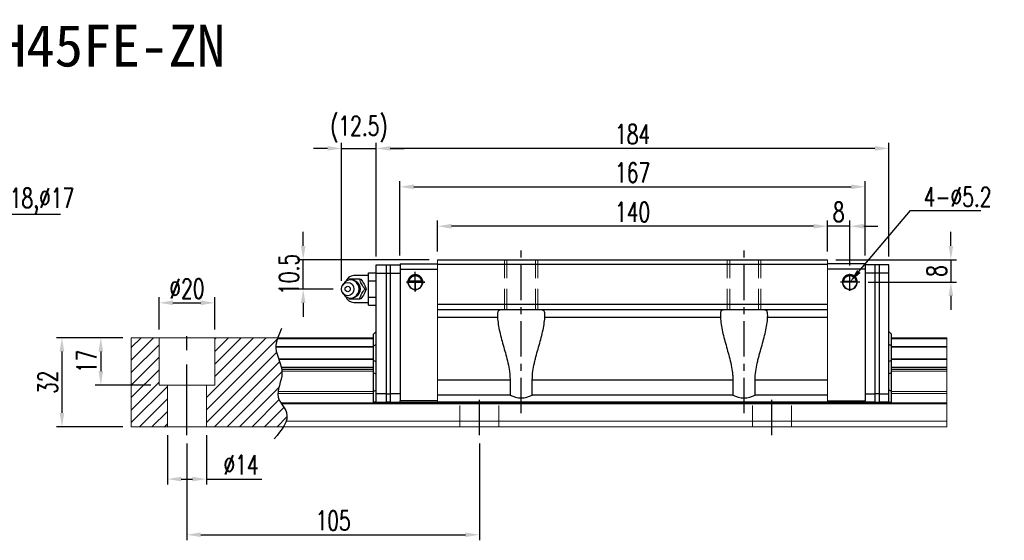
# Model space of a CAD drawing. Header units: millimetres. Extents: x 65 to 613, y 152 to 622.
# Tile 3 of 3: x 259 to 613, y 152 to 339. Entities that reach past the tile are written whole.
import ezdxf
from ezdxf import colors
from ezdxf.entities.mleader import LeaderData, LeaderLine
from ezdxf.enums import TextEntityAlignment as Align
from ezdxf.math import Vec2, Vec3

# ---------------------------------------------------------------- set-up
doc = ezdxf.new("R2010")
doc.units = ezdxf.units.MM
doc.header["$LTSCALE"] = 2
doc.header["$PDSIZE"] = -1
for name, pattern in [('CENTER', [10.16, 6.35, -1.27, 1.27, -1.27]), ('DASHED', [0.75, 0.5, -0.25]), ('HIDDEN', [1.905, 1.27, -0.635])]:
    doc.linetypes.add(name, pattern=pattern)
for name, color, linetype in [('2', 7, 'Continuous'), ('CHA', 2, 'Continuous'), ('CL', 1, 'CENTER'), ('DIM', 4, 'Continuous'), ('HID', 2, 'DASHED'), ('OUT', 3, 'Continuous')]:
    doc.layers.add(name, color=color, linetype=linetype)
doc.styles.add('DIM-7', font='SIMPLEX.shx', dxfattribs={"width": 0.7, "bigfont": 'chineset.shx'})
doc.styles.add('T', font='kaiu.ttf')
doc.dimstyles.new('CNS', dxfattribs={"dimtxt": 3.5, "dimasz": 2.5, "dimexe": 1, "dimexo": 1.5, "dimgap": 0.09, "dimtad": 0, "dimdsep": 46, "dimtxsty": 'DIM-7', "dimcen": 0.09, "dimclrd": 1, "dimclre": 1, "dimclrt": 4, "dimadec": 0, "dimazin": 0, "dimtfac": 1, "dimtix": 1, "dimtmove": 2, "dimatfit": 3, "dimfxl": 1, "dimtvp": 0.971429, "dimtolj": 1, "dimarcsym": 0})

# ---------------------------------------------------------------- blocks, each defined once
blk = doc.blocks.new('*D1')
at = {"color": 7, "lineweight": -2}
for p, q in [((319.17, 186.53), (319.17, 151.76)), ((424.17, 186.53), (424.17, 151.76)), ((324.17, 153.76), (419.17, 153.76))]:
    blk.add_line(p, q, dxfattribs=at)
at = {"color": 7}
for points in [[(324.17, 154.59), (324.17, 152.93), (319.17, 153.76)], [(419.17, 154.59), (419.17, 152.93), (424.17, 153.76)]]:
    blk.add_solid(points, dxfattribs=at)
at = {"layer": 'DEFPOINTS', "color": 0}
for p in [(319.17, 189.53), (424.17, 189.53), (424.17, 153.76)]:
    blk.add_point(p, dxfattribs=at)
at = {"color": 7, "insert": (371.67, 158.86), "char_height": 7, "attachment_point": 5, "style": 'DIM-7'}
blk.add_mtext('\\A1;105', dxfattribs=at)
blk = doc.blocks.new('*D8')
at = {"color": 7, "lineweight": -2}
for p, q in [((309.17, 227.53), (309.17, 239.08)), ((314.17, 237.08), (324.17, 237.08)), ((329.17, 227.53), (329.17, 239.08))]:
    blk.add_line(p, q, dxfattribs=at)
at = {"color": 7}
for points in [[(314.17, 237.92), (314.17, 236.25), (309.17, 237.08)], [(324.17, 237.92), (324.17, 236.25), (329.17, 237.08)]]:
    blk.add_solid(points, dxfattribs=at)
at = {"layer": 'DEFPOINTS', "color": 0}
for p in [(329.17, 237.08), (309.17, 224.53), (329.17, 224.53)]:
    blk.add_point(p, dxfattribs=at)
at = {"color": 7, "insert": (319.17, 242.18), "char_height": 7, "attachment_point": 5, "style": 'DIM-7'}
blk.add_mtext('\\A1;%%C20', dxfattribs=at)
blk = doc.blocks.new('*D9')
at = {"color": 7, "lineweight": -2}
for p, q in [((296.17, 224.53), (286.28, 224.53)), ((288.28, 219.53), (288.28, 212.53)), ((306.17, 207.53), (286.28, 207.53))]:
    blk.add_line(p, q, dxfattribs=at)
at = {"color": 7}
for points in [[(287.44, 219.53), (289.11, 219.53), (288.28, 224.53)], [(287.44, 212.53), (289.11, 212.53), (288.28, 207.53)]]:
    blk.add_solid(points, dxfattribs=at)
at = {"layer": 'DEFPOINTS', "color": 0}
for p in [(299.17, 224.53), (288.28, 207.53), (309.17, 207.53)]:
    blk.add_point(p, dxfattribs=at)
at = {"color": 7, "insert": (283.18, 216.03), "char_height": 7, "attachment_point": 5, "rotation": 90, "style": 'DIM-7'}
blk.add_mtext('\\A1;17', dxfattribs=at)
blk = doc.blocks.new('*D10')
at = {"color": 7, "lineweight": -2}
for p, q in [((296.17, 224.53), (272.32, 224.53)), ((274.32, 219.53), (274.32, 197.53)), ((296.17, 192.53), (272.32, 192.53))]:
    blk.add_line(p, q, dxfattribs=at)
at = {"color": 7}
for points in [[(273.48, 219.53), (275.15, 219.53), (274.32, 224.53)], [(273.48, 197.53), (275.15, 197.53), (274.32, 192.53)]]:
    blk.add_solid(points, dxfattribs=at)
at = {"layer": 'DEFPOINTS', "color": 0}
for p in [(299.17, 224.53), (274.32, 192.53), (299.17, 192.53)]:
    blk.add_point(p, dxfattribs=at)
at = {"color": 7, "insert": (269.22, 208.53), "char_height": 7, "attachment_point": 5, "rotation": 90, "style": 'DIM-7'}
blk.add_mtext('\\A1;32', dxfattribs=at)
blk = doc.blocks.new('*D11')
at = {"color": 7, "lineweight": -2}
for p, q in [((549.17, 255.53), (549.17, 266.59)), ((557.17, 250.5), (557.17, 266.59)), ((544.17, 264.59), (539.17, 264.59)), ((557.17, 264.59), (549.17, 264.59)), ((562.17, 264.59), (567.17, 264.59))]:
    blk.add_line(p, q, dxfattribs=at)
at = {"color": 7}
for points in [[(544.17, 265.42), (544.17, 263.75), (549.17, 264.59)], [(562.17, 265.42), (562.17, 263.75), (557.17, 264.59)]]:
    blk.add_solid(points, dxfattribs=at)
at = {"layer": 'DEFPOINTS', "color": 0}
for p in [(549.17, 264.59), (549.17, 252.53), (557.17, 247.5)]:
    blk.add_point(p, dxfattribs=at)
at = {"color": 7, "insert": (553.17, 269.69), "char_height": 7, "attachment_point": 5, "style": 'DIM-7'}
blk.add_mtext('\\A1;8', dxfattribs=at)
blk = doc.blocks.new('*D13')
at = {"color": 7, "lineweight": -2}
for p, q in [((409.17, 255.53), (409.17, 266.59)), ((549.17, 255.53), (549.17, 266.59)), ((544.17, 264.59), (414.17, 264.59))]:
    blk.add_line(p, q, dxfattribs=at)
at = {"color": 7}
for points in [[(414.17, 265.42), (414.17, 263.75), (409.17, 264.59)], [(544.17, 265.42), (544.17, 263.75), (549.17, 264.59)]]:
    blk.add_solid(points, dxfattribs=at)
at = {"layer": 'DEFPOINTS', "color": 0}
for p in [(409.17, 264.59), (409.17, 252.53), (549.17, 252.53)]:
    blk.add_point(p, dxfattribs=at)
at = {"color": 7, "insert": (479.17, 269.69), "char_height": 7, "attachment_point": 5, "style": 'DIM-7'}
blk.add_mtext('\\A1;140', dxfattribs=at)
blk = doc.blocks.new('*D14')
at = {"color": 7, "lineweight": -2}
for p, q in [((387.17, 253.68), (387.17, 294.55)), ((571.17, 253.68), (571.17, 294.55)), ((566.17, 292.55), (392.17, 292.55))]:
    blk.add_line(p, q, dxfattribs=at)
at = {"color": 7}
for points in [[(392.17, 293.39), (392.17, 291.72), (387.17, 292.55)], [(566.17, 293.39), (566.17, 291.72), (571.17, 292.55)]]:
    blk.add_solid(points, dxfattribs=at)
at = {"layer": 'DEFPOINTS', "color": 0}
for p in [(387.17, 292.55), (387.17, 250.68), (571.17, 250.68)]:
    blk.add_point(p, dxfattribs=at)
at = {"color": 7, "insert": (479.17, 297.65), "char_height": 7, "attachment_point": 5, "style": 'DIM-7'}
blk.add_mtext('\\A1;184', dxfattribs=at)
blk = doc.blocks.new('*D15')
at = {"color": 7, "lineweight": -2}
for p, q in [((593.44, 257.53), (593.44, 262.53)), ((552.17, 252.53), (595.44, 252.53)), ((593.44, 252.53), (593.44, 244.53)), ((563.69, 244.53), (595.44, 244.53)), ((593.44, 239.53), (593.44, 234.53))]:
    blk.add_line(p, q, dxfattribs=at)
at = {"color": 7}
for points in [[(592.61, 257.53), (594.28, 257.53), (593.44, 252.53)], [(592.61, 239.53), (594.28, 239.53), (593.44, 244.53)]]:
    blk.add_solid(points, dxfattribs=at)
at = {"layer": 'DEFPOINTS', "color": 0}
for p in [(549.17, 252.53), (560.69, 244.53), (593.44, 244.53)]:
    blk.add_point(p, dxfattribs=at)
at = {"color": 7, "insert": (588.34, 248.53), "char_height": 7, "attachment_point": 5, "rotation": 90, "style": 'DIM-7'}
blk.add_mtext('\\A1;8', dxfattribs=at)
blk = doc.blocks.new('*D23')
at = {"layer": 'DEFPOINTS', "color": 0}
for p in [(360.92, 252.53), (409.17, 252.53), (374.67, 242.03)]:
    blk.add_point(p, dxfattribs=at)
at = {"layer": 'DIM', "color": 7, "lineweight": -2}
for p, q in [((360.92, 257.53), (360.92, 262.53)), ((406.17, 252.53), (358.92, 252.53)), ((360.92, 242.03), (360.92, 252.53)), ((371.67, 242.03), (358.92, 242.03)), ((360.92, 237.03), (360.92, 232.03))]:
    blk.add_line(p, q, dxfattribs=at)
at = {"layer": 'DIM', "color": 7}
for points in [[(360.09, 257.53), (361.75, 257.53), (360.92, 252.53)], [(360.09, 237.03), (361.75, 237.03), (360.92, 242.03)]]:
    blk.add_solid(points, dxfattribs=at)
at = {"layer": 'DIM', "color": 7, "insert": (355.82, 247.28), "char_height": 7, "attachment_point": 5, "rotation": 90, "style": 'DIM-7'}
blk.add_mtext('\\A1;10.5', dxfattribs=at)
blk = doc.blocks.new('*D24')
at = {"color": 7, "lineweight": -2}
for p, q in [((374.67, 245.03), (374.67, 294.55)), ((387.17, 253.68), (387.17, 294.55)), ((369.67, 292.55), (364.67, 292.55)), ((374.67, 292.55), (387.17, 292.55)), ((392.17, 292.55), (397.17, 292.55))]:
    blk.add_line(p, q, dxfattribs=at)
at = {"color": 7}
for points in [[(369.67, 293.39), (369.67, 291.72), (374.67, 292.55)], [(392.17, 293.39), (392.17, 291.72), (387.17, 292.55)]]:
    blk.add_solid(points, dxfattribs=at)
at = {"layer": 'DEFPOINTS', "color": 0}
for p in [(387.17, 292.55), (387.17, 250.68), (374.67, 242.03)]:
    blk.add_point(p, dxfattribs=at)
at = {"color": 7, "insert": (380.92, 299.49), "char_height": 7, "attachment_point": 5, "style": 'DIM-7'}
blk.add_mtext('\\A1;(12.5)', dxfattribs=at)
blk = doc.blocks.new('*D25')
at = {"layer": 'DEFPOINTS', "color": 0}
for p in [(562.67, 278.75), (395.67, 251.03), (562.67, 251.02)]:
    blk.add_point(p, dxfattribs=at)
at = {"layer": 'DIM', "color": 7, "lineweight": -2}
for p, q in [((395.67, 254.03), (395.67, 280.75)), ((562.67, 254.02), (562.67, 280.75)), ((400.67, 278.75), (557.67, 278.75))]:
    blk.add_line(p, q, dxfattribs=at)
at = {"layer": 'DIM', "color": 7}
for points in [[(400.67, 279.59), (400.67, 277.92), (395.67, 278.75)], [(557.67, 279.59), (557.67, 277.92), (562.67, 278.75)]]:
    blk.add_solid(points, dxfattribs=at)
at = {"layer": 'DIM', "color": 7, "insert": (479.17, 283.85), "char_height": 7, "attachment_point": 5, "style": 'DIM-7'}
blk.add_mtext('\\A1;167', dxfattribs=at)
blk = doc.blocks.new('*D27')
at = {"color": 7, "lineweight": -2}
for p, q in [((312.17, 189.53), (312.17, 171.76)), ((326.17, 189.53), (326.17, 171.76)), ((317.17, 173.76), (321.17, 173.76)), ((326.17, 173.76), (346.04, 173.76))]:
    blk.add_line(p, q, dxfattribs=at)
at = {"color": 7}
for points in [[(317.17, 174.59), (317.17, 172.93), (312.17, 173.76)], [(321.17, 174.59), (321.17, 172.93), (326.17, 173.76)]]:
    blk.add_solid(points, dxfattribs=at)
at = {"layer": 'DEFPOINTS', "color": 0}
for p in [(312.17, 192.53), (326.17, 192.53), (326.17, 173.76)]:
    blk.add_point(p, dxfattribs=at)
at = {"color": 7, "insert": (338.61, 178.86), "char_height": 7, "attachment_point": 5, "style": 'DIM-7'}
blk.add_mtext('\\A1;%%C14', dxfattribs=at)

msp = doc.modelspace()

# ---------------------------------------------------------------- hatches: boundary and pattern name
at = {"layer": 'DIM'}
h = msp.add_hatch(dxfattribs=at)
h.set_pattern_fill('ANSI31', color=0, style=0)
h.set_pattern_definition([(45, (-4.7748, 51.7507), (-2.245064, 2.245064), [])])
edge = h.paths.add_edge_path()
edge.add_spline(control_points=[(352.075, 216.963), (351.611, 218.264), (351.149, 219.64), (351.105, 221.018), (351.104, 221.102)], knot_values=[7.0410379, 7.0410379, 7.0410379, 7.0410379, 11.0834181, 11.3490412, 11.3490412, 11.3490412, 11.3490412], degree=3, periodic=0)
edge.add_spline(control_points=[(351.104, 221.102), (351.103, 221.2), (351.104, 221.298), (351.106, 221.396)], knot_values=[6.7346274, 6.7346274, 6.7346274, 6.7346274, 7.0410379, 7.0410379, 7.0410379, 7.0410379], degree=3, periodic=0)
edge.add_spline(control_points=[(351.106, 221.396), (351.131, 222.3), (351.321, 223.204), (351.607, 224.108)], knot_values=[3.908874, 3.908874, 3.908874, 3.908874, 6.7346274, 6.7346274, 6.7346274, 6.7346274], degree=3, periodic=0)
edge.add_spline(control_points=[(351.607, 224.108), (351.652, 224.249), (351.699, 224.391), (351.748, 224.533)], knot_values=[3.466366, 3.466366, 3.466366, 3.466366, 3.908874, 3.908874, 3.908874, 3.908874], degree=3, periodic=0)
edge.add_line((351.745, 224.533), (329.174, 224.533))
edge.add_line((329.174, 224.533), (329.174, 207.533))
edge.add_line((329.174, 207.533), (326.174, 207.533))
edge.add_line((326.174, 207.533), (326.174, 192.533))
edge.add_line((326.174, 192.533), (353.816, 192.533))
edge.add_spline(control_points=[(353.816, 192.533), (354.22, 193.203), (354.552, 193.87), (354.777, 194.533)], knot_values=[35.0876755, 35.0876755, 35.0876755, 35.0876755, 37.2888756, 37.2888756, 37.2888756, 37.2888756], degree=3, periodic=0)
edge.add_spline(control_points=[(354.777, 194.533), (355.135, 195.586), (355.317, 197.71), (353.817, 199.758), (353.136, 200.826)], knot_values=[27.949439, 27.949439, 27.949439, 27.949439, 31.4503537, 35.0876755, 35.0876755, 35.0876755, 35.0876755], degree=3, periodic=0)
edge.add_spline(control_points=[(353.136, 200.826), (353.061, 200.943), (352.988, 201.061), (352.915, 201.179)], knot_values=[27.5490533, 27.5490533, 27.5490533, 27.5490533, 27.949439, 27.949439, 27.949439, 27.949439], degree=3, periodic=0)
edge.add_spline(control_points=[(352.915, 201.179), (352.514, 201.837), (351.95, 202.917), (351.837, 204.051), (351.842, 204.49)], knot_values=[23.9494384, 23.9494384, 23.9494384, 23.9494384, 26.1777675, 27.5490533, 27.5490533, 27.5490533, 27.5490533], degree=3, periodic=0)
edge.add_spline(control_points=[(351.842, 204.49), (351.844, 204.724), (351.86, 204.96), (351.887, 205.197)], knot_values=[23.2175338, 23.2175338, 23.2175338, 23.2175338, 23.9494384, 23.9494384, 23.9494384, 23.9494384], degree=3, periodic=0)
edge.add_spline(control_points=[(351.887, 205.197), (352.13, 207.338), (353.375, 209.833), (353.3, 212.249), (353.284, 212.471)], knot_values=[15.9420699, 15.9420699, 15.9420699, 15.9420699, 22.5462419, 23.2175338, 23.2175338, 23.2175338, 23.2175338], degree=3, periodic=0)
edge.add_spline(control_points=[(353.284, 212.471), (353.266, 212.708), (353.237, 212.943), (353.199, 213.178)], knot_values=[15.228195, 15.228195, 15.228195, 15.228195, 15.9420699, 15.9420699, 15.9420699, 15.9420699], degree=3, periodic=0)
edge.add_spline(control_points=[(353.199, 213.178), (353.173, 213.346), (353.141, 213.512), (353.106, 213.679)], knot_values=[14.7203513, 14.7203513, 14.7203513, 14.7203513, 15.228195, 15.228195, 15.228195, 15.228195], degree=3, periodic=0)
edge.add_spline(control_points=[(353.106, 213.679), (353.086, 213.772), (353.065, 213.865), (353.043, 213.957)], knot_values=[14.4372251, 14.4372251, 14.4372251, 14.4372251, 14.7203513, 14.7203513, 14.7203513, 14.7203513], degree=3, periodic=0)
edge.add_spline(control_points=[(353.043, 213.957), (352.826, 214.869), (352.502, 215.771), (352.18, 216.669)], knot_values=[11.6531458, 11.6531458, 11.6531458, 11.6531458, 14.4372251, 14.4372251, 14.4372251, 14.4372251], degree=3, periodic=0)
edge.add_spline(control_points=[(352.18, 216.669), (352.145, 216.767), (352.11, 216.865), (352.075, 216.963)], knot_values=[11.3490412, 11.3490412, 11.3490412, 11.3490412, 11.6531458, 11.6531458, 11.6531458, 11.6531458], degree=3, periodic=0)
edge.add_line((352.075, 216.963), (352.075, 216.963))
h.paths.add_polyline_path([(309.174, 224.533), (299.174, 224.533), (299.174, 192.533), (312.174, 192.533), (312.174, 207.533), (309.174, 207.533)])

# ---------------------------------------------------------------- linework, layer by layer
at = {"layer": '2', "color": 0, "linetype": 'Continuous'}
for p, q in [((395.674, 251.033), (395.674, 249.133)), ((395.674, 251.033), (409.173, 251.033)), ((562.674, 251.033), (549.174, 251.033)), ((562.674, 251.033), (562.674, 249.133)), ((384.374, 247.806), (387.173, 247.806)), ((384.374, 244.919), (384.374, 247.806)), ((387.174, 250.683), (390.674, 250.683)), ((387.174, 247.683), (387.174, 250.683)), ((387.174, 204.433), (387.174, 247.683)), ((387.174, 247.683), (390.674, 247.683)), ((390.674, 250.683), (390.674, 247.683)), ((390.674, 250.683), (392.174, 250.683)), ((390.674, 247.683), (390.674, 204.433)), ((390.674, 247.683), (392.174, 247.683)), ((392.174, 250.683), (392.174, 247.683)), ((392.174, 250.683), (395.674, 250.683)), ((392.174, 247.683), (392.174, 204.433)), ((392.174, 247.683), (395.674, 247.683)), ((395.674, 249.133), (409.173, 249.133)), ((395.674, 249.133), (395.674, 201.833)), ((562.674, 249.133), (549.174, 249.133)), ((566.174, 250.683), (562.674, 250.683)), ((562.674, 249.133), (562.674, 201.833)), ((566.174, 247.683), (562.674, 247.683)), ((566.174, 250.683), (566.174, 247.683)), ((567.674, 250.683), (566.174, 250.683)), ((566.174, 247.683), (566.174, 204.433)), ((567.674, 247.683), (566.174, 247.683)), ((567.674, 250.683), (567.674, 247.683)), ((571.174, 250.683), (567.674, 250.683)), ((567.674, 247.683), (567.674, 204.433)), ((571.174, 247.683), (567.674, 247.683)), ((571.174, 247.683), (571.174, 250.683)), ((571.174, 204.433), (571.174, 247.683)), ((375.471, 243.992), (375.107, 243.457)), ((384.374, 246.833), (379.09, 246.833)), ((384.374, 244.919), (387.173, 244.919)), ((384.374, 239.146), (384.374, 244.919)), ((398.574, 244.533), (403.774, 244.533)), ((403.482, 244.807), (398.865, 244.807)), ((403.454, 244.833), (398.893, 244.833)), ((554.865, 244.807), (559.482, 244.807)), ((554.893, 244.833), (559.454, 244.833)), ((375.107, 240.608), (375.471, 240.074)), ((379.09, 237.233), (384.374, 237.233)), ((384.374, 236.259), (384.374, 239.146)), ((384.374, 239.146), (387.173, 239.146)), ((384.374, 236.259), (387.173, 236.259)), ((386.174, 225.833), (387.174, 226.833)), ((572.174, 225.833), (571.174, 226.833)), ((386.174, 221.685), (386.174, 225.833)), ((572.174, 221.685), (572.174, 225.833)), ((386.174, 221.685), (387.174, 222.049)), ((386.174, 216.38), (386.174, 221.685)), ((572.174, 221.685), (571.174, 222.049)), ((572.174, 216.38), (572.174, 221.685)), ((386.174, 216.38), (387.174, 216.016)), ((386.174, 211.911), (386.174, 216.38)), ((572.174, 216.38), (571.174, 216.016)), ((572.174, 211.911), (572.174, 216.38)), ((386.174, 205.321), (386.174, 211.911)), ((386.174, 211.911), (387.174, 211.547)), ((572.174, 211.911), (571.174, 211.547)), ((572.174, 205.321), (572.174, 211.911)), ((386.174, 205.321), (387.174, 205.735)), ((386.174, 201.433), (386.174, 205.321)), ((572.174, 205.321), (571.174, 205.735)), ((572.174, 201.433), (572.174, 205.321)), ((390.674, 204.433), (387.174, 204.433)), ((387.174, 201.433), (387.174, 204.433)), ((390.674, 204.433), (392.174, 204.433)), ((390.674, 204.433), (390.674, 201.433)), ((392.174, 204.433), (392.174, 201.433)), ((395.674, 204.433), (392.174, 204.433)), ((395.674, 204.383), (395.674, 204.433)), ((395.674, 201.433), (395.674, 201.833)), ((409.174, 201.833), (395.674, 201.833)), ((549.174, 201.833), (562.674, 201.833)), ((562.674, 204.433), (566.174, 204.433)), ((562.674, 204.383), (562.674, 204.433)), ((562.674, 201.433), (562.674, 201.833)), ((567.674, 204.433), (566.174, 204.433)), ((566.174, 204.433), (566.174, 201.433)), ((567.674, 204.433), (567.674, 201.433)), ((567.674, 204.433), (571.174, 204.433)), ((571.174, 201.433), (571.174, 204.433)), ((387.174, 201.433), (386.174, 201.433)), ((387.174, 201.433), (390.674, 201.433)), ((392.174, 201.433), (390.674, 201.433)), ((392.174, 201.433), (395.674, 201.433)), ((395.674, 201.433), (409.174, 201.433)), ((562.674, 201.433), (549.174, 201.433)), ((566.174, 201.433), (562.674, 201.433)), ((566.174, 201.433), (567.674, 201.433)), ((571.174, 201.433), (567.674, 201.433)), ((571.174, 201.433), (572.174, 201.433))]:
    msp.add_line(p, q, dxfattribs=at)
for centre, radius, start, end in [((379.09, 243.833), 3, 89.99998, 161.42204), ((401.174, 244.533), 2.7, 90, 270), ((401.174, 244.533), 2.6, 90, 270), ((401.174, 244.533), 2.7, 270, 90), ((401.174, 244.533), 2.6, 270, 90), ((557.174, 244.533), 2.7, 90, 270), ((557.174, 244.533), 2.6, 90, 270), ((557.174, 244.533), 2.7, 270, 90), ((557.174, 244.533), 2.6, 270, 90), ((379.09, 240.233), 3, 198.57796, 270.00002)]:
    msp.add_arc(centre, radius, start, end, dxfattribs=at)
at = {"layer": '2', "color": 0, "linetype": 'Continuous', "extrusion": (0, 0, -1)}
for centre, start, end in [((-401.174, 244.533), 7.49472, 90), ((-401.174, 244.533), 90, 172.50528), ((-557.174, 244.533), 7.49472, 90), ((-557.174, 244.533), 90, 172.50528)]:
    msp.add_arc(centre, 2.3, start, end, dxfattribs=at)
at = {"layer": '2', "color": 0, "linetype": 'Continuous'}
for major_axis in [(0, -2.4), (0, -1)]:
    msp.add_ellipse((376.891, 242.033), major_axis=major_axis, ratio=0.9238797, dxfattribs=at)
for centre, major_axis, start_param, end_param in [((377.924, 242.033), (0, -3.3), 3.1415926, 4.0769035), ((377.924, 242.033), (0, -3.3), 0, 3.1415927), ((378.739, 242.033), (0, -2.962), 0.4233297, 2.6987264), ((377.924, 242.033), (0, -3.3), 5.3479724, 6.2831853)]:
    msp.add_ellipse(centre, major_axis=major_axis, ratio=0.9238797, start_param=start_param, end_param=end_param, dxfattribs=at)
for points, degree in [([(377.481, 245.533), (377.393, 245.418), (377.305, 245.302), (377.217, 245.185)], 3), ([(381.215, 245.533), (381.629, 245.533)], 1), ([(398.893, 244.833), (398.884, 244.824), (398.874, 244.816), (398.865, 244.807)], 3), ([(403.482, 244.807), (403.473, 244.816), (403.463, 244.824), (403.454, 244.833)], 3), ([(554.865, 244.807), (554.874, 244.816), (554.884, 244.824), (554.893, 244.833)], 3), ([(559.454, 244.833), (559.463, 244.824), (559.473, 244.816), (559.482, 244.807)], 3), ([(383.082, 242.033), (383.496, 242.033)], 1), ([(377.237, 238.854), (377.318, 238.746), (377.399, 238.639), (377.481, 238.533)], 3), ([(377.946, 238.754), (378.003, 238.751), (378.06, 238.749), (378.117, 238.75)], 3), ([(381.629, 238.533), (381.215, 238.533)], 1)]:
    msp.add_open_spline(points, degree=degree, dxfattribs=at)
for points, knots in [([(381.215, 245.533), (380.496, 245.533), (379.728, 245.533), (378.42, 245.533), (377.934, 245.533), (377.481, 245.533)], [0, 0, 0, 0, 0.5, 0.5, 1, 1, 1, 1]), ([(381.224, 242.033), (381.223, 242.283), (381.168, 242.78), (380.911, 243.507), (380.483, 244.165), (379.908, 244.709), (379.223, 245.098), (378.543, 245.303), (378.106, 245.323), (377.923, 245.314)], [0, 0, 0, 0, 0.1424122, 0.2912277, 0.4421098, 0.5939693, 0.7455107, 0.8956214, 1, 1, 1, 1]), ([(383.082, 242.033), (382.816, 242.379), (382.549, 242.733), (382.132, 243.362), (381.971, 243.631), (381.702, 244.158), (381.591, 244.42), (381.387, 244.967), (381.299, 245.252), (381.215, 245.533)], [0, 0, 0, 0, 0.316279, 0.316279, 0.5305075, 0.5305075, 0.7443494, 0.7443494, 1, 1, 1, 1]), ([(381.629, 245.532), (382.042, 244.986), (382.44, 244.4), (383.093, 243.178), (383.324, 242.583), (383.496, 242.033)], [0, 0, 0, 0, 0.5, 0.5, 1, 1, 1, 1]), ([(398.865, 244.807), (398.891, 245.04), (398.953, 245.267), (399.125, 245.672), (399.236, 245.857), (399.553, 246.258), (399.78, 246.453), (400.2, 246.697), (400.381, 246.776), (400.695, 246.863), (400.816, 246.887), (401.019, 246.908), (401.096, 246.912), (401.174, 246.912)], [0, 0, 0, 0, 0.187135, 0.187135, 0.3722972, 0.3722972, 0.651232, 0.651232, 0.8354912, 0.8354912, 0.9393137, 0.9393137, 1, 1, 1, 1]), ([(401.174, 246.912), (401.3, 246.912), (401.427, 246.901), (401.722, 246.851), (401.886, 246.801), (402.325, 246.618), (402.581, 246.445), (402.972, 246.052), (403.125, 245.845), (403.336, 245.425), (403.409, 245.218), (403.465, 244.937), (403.475, 244.873), (403.482, 244.807)], [0, 0, 0, 0, 0.0998047, 0.0998047, 0.2515472, 0.2515472, 0.5439534, 0.5439534, 0.769985, 0.769985, 0.9482846, 0.9482846, 1, 1, 1, 1]), ([(557.174, 246.912), (557.048, 246.912), (556.92, 246.901), (556.625, 246.851), (556.461, 246.801), (556.022, 246.618), (555.766, 246.445), (555.375, 246.052), (555.222, 245.845), (555.011, 245.425), (554.938, 245.218), (554.882, 244.937), (554.872, 244.873), (554.865, 244.807)], [0, 0, 0, 0, 0.0998047, 0.0998047, 0.2515472, 0.2515472, 0.5439534, 0.5439534, 0.769985, 0.769985, 0.9482846, 0.9482846, 1, 1, 1, 1]), ([(559.482, 244.807), (559.456, 245.04), (559.394, 245.267), (559.222, 245.672), (559.111, 245.857), (558.795, 246.258), (558.567, 246.453), (558.147, 246.697), (557.966, 246.776), (557.652, 246.863), (557.531, 246.887), (557.329, 246.908), (557.251, 246.912), (557.174, 246.912)], [0, 0, 0, 0, 0.187135, 0.187135, 0.3722972, 0.3722972, 0.651232, 0.651232, 0.8354912, 0.8354912, 0.9393137, 0.9393137, 1, 1, 1, 1]), ([(378.265, 238.755), (378.312, 238.758), (378.608, 238.785), (379.139, 238.937), (379.8, 239.283), (380.361, 239.768), (380.801, 240.361), (381.1, 241.04), (381.211, 241.613), (381.224, 241.946), (381.224, 242.033)], [0, 0, 0, 0, 0.0297339, 0.1848987, 0.3380427, 0.4898314, 0.6411412, 0.7929758, 0.9463445, 1, 1, 1, 1]), ([(381.215, 238.533), (381.318, 238.879), (381.429, 239.233), (381.683, 239.862), (381.809, 240.131), (382.102, 240.658), (382.271, 240.92), (382.651, 241.467), (382.866, 241.752), (383.082, 242.033)], [0, 0, 0, 0, 0.316279, 0.316279, 0.5305075, 0.5305075, 0.7443494, 0.7443494, 1, 1, 1, 1]), ([(383.496, 242.032), (383.325, 241.486), (383.099, 240.9), (382.448, 239.678), (382.044, 239.083), (381.629, 238.533)], [0, 0, 0, 0, 0.5, 0.5, 1, 1, 1, 1]), ([(377.481, 238.533), (377.941, 238.533), (378.434, 238.533), (379.783, 238.533), (380.506, 238.533), (381.215, 238.533)], [0, 0, 0, 0, 0.5, 0.5, 1, 1, 1, 1])]:
    msp.add_open_spline(points, degree=3, knots=knots, dxfattribs=at)
at = {"layer": 'CL', "color": 0}
for p, q in [((439.174, 197.433), (439.174, 256.533)), ((519.174, 197.433), (519.174, 256.533)), ((424.174, 189.533), (424.174, 204.683)), ((529.174, 189.533), (529.174, 204.433))]:
    msp.add_line(p, q, dxfattribs=at)
at = {"layer": 'CL', "color": 0, "ltscale": 2}
msp.add_line((319.174, 189.533), (319.174, 227.533), dxfattribs=at)
at = {"layer": 'DIM', "color": 0}
for p, q in [((401.174, 241.124), (401.174, 248.193)), ((557.174, 241.392), (557.174, 247.495)), ((404.56, 244.533), (397.971, 244.533)), ((397.971, 244.533), (401.174, 244.533)), ((401.174, 244.533), (404.56, 244.533)), ((401.174, 244.533), (401.174, 241.124)), ((560.692, 244.533), (553.762, 244.533))]:
    msp.add_line(p, q, dxfattribs=at)
msp.add_open_spline([(353.163, 227.861), (352.079, 225.522), (349.614, 220.205), (355.328, 212.123), (349.899, 203.721), (357.446, 196.526), (353.189, 191.383), (350.528, 188.168)], degree=3, knots=[0, 0, 0, 0, 7.306661, 16.6133617, 25.3207242, 31.5867608, 42.0326146, 42.0326146, 42.0326146, 42.0326146], dxfattribs=at)
at = {"layer": 'HID', "color": 7, "linetype": 'HIDDEN', "lineweight": 0, "ltscale": 3}
for p, q in [((433.174, 234.533), (433.174, 252.533)), ((434.024, 234.533), (434.024, 252.533)), ((444.324, 234.533), (444.324, 252.533)), ((445.174, 234.533), (445.174, 252.533)), ((513.174, 234.533), (513.174, 252.533)), ((514.024, 234.533), (514.024, 252.533)), ((524.324, 234.533), (524.324, 252.533)), ((525.174, 234.533), (525.174, 252.533))]:
    msp.add_line(p, q, dxfattribs=at)
at = {"layer": 'HID', "color": 0, "linetype": 'HIDDEN', "lineweight": 0, "ltscale": 3}
for p, q in [((417.174, 192.533), (417.174, 201.433)), ((431.174, 192.533), (431.174, 201.433)), ((522.174, 192.533), (522.174, 201.433)), ((536.174, 192.533), (536.174, 201.433))]:
    msp.add_line(p, q, dxfattribs=at)
at = {"layer": 'OUT', "color": 7, "linetype": 'Continuous', "lineweight": 15}
for p, q in [((409.174, 252.533), (409.174, 201.433)), ((549.174, 252.533), (549.174, 201.433))]:
    msp.add_line(p, q, dxfattribs=at)
at = {"layer": 'OUT', "color": 7}
for p, q in [((409.174, 252.533), (549.174, 252.533)), ((549.174, 250.783), (409.174, 250.783)), ((549.174, 236.433), (409.174, 236.433)), ((549.174, 234.533), (409.174, 234.533)), ((409.174, 231.903), (430.694, 231.903)), ((447.653, 231.903), (510.694, 231.903)), ((527.653, 231.903), (549.174, 231.903)), ((409.174, 209.433), (435.174, 209.433)), ((435.174, 209.433), (435.174, 203.933)), ((443.174, 203.933), (443.174, 209.433)), ((443.174, 209.433), (515.174, 209.433)), ((515.174, 209.433), (515.174, 203.933)), ((523.174, 203.933), (523.174, 209.433)), ((523.174, 209.433), (549.174, 209.433)), ((435.174, 203.933), (409.174, 203.933)), ((515.174, 203.933), (443.174, 203.933)), ((549.174, 203.933), (523.174, 203.933)), ((549.174, 201.433), (409.174, 201.433))]:
    msp.add_line(p, q, dxfattribs=at)
at = {"layer": 'OUT', "color": 0, "linetype": 'Continuous', "lineweight": 15}
for p, q in [((299.174, 224.533), (386.174, 224.533)), ((299.174, 192.533), (299.174, 224.533)), ((309.174, 207.533), (309.174, 224.533)), ((329.174, 207.533), (329.174, 224.533)), ((351.607, 224.108), (386.174, 224.108)), ((572.174, 224.533), (592.015, 224.533)), ((572.174, 224.108), (592.015, 224.108)), ((592.015, 224.108), (592.015, 224.533)), ((592.015, 221.396), (592.015, 224.108)), ((351.104, 221.102), (386.174, 221.102)), ((351.106, 221.396), (386.174, 221.396)), ((572.174, 221.396), (592.015, 221.396)), ((572.174, 221.102), (592.015, 221.102)), ((592.015, 221.102), (592.015, 221.396)), ((592.015, 216.963), (592.015, 221.102)), ((352.075, 216.963), (386.174, 216.963)), ((352.18, 216.669), (386.174, 216.669)), ((572.174, 216.963), (592.015, 216.963)), ((572.174, 216.669), (592.015, 216.669)), ((592.015, 216.669), (592.015, 216.963)), ((592.015, 213.957), (592.015, 216.669)), ((353.043, 213.957), (386.174, 213.957)), ((353.106, 213.679), (386.174, 213.679)), ((353.199, 213.178), (386.174, 213.178)), ((353.284, 212.471), (386.174, 212.471)), ((572.174, 213.957), (592.015, 213.957)), ((572.174, 213.679), (592.015, 213.679)), ((572.174, 213.178), (592.015, 213.178)), ((572.174, 212.471), (592.015, 212.471)), ((592.015, 213.679), (592.015, 213.957)), ((592.015, 213.178), (592.015, 213.679)), ((592.015, 212.471), (592.015, 213.178)), ((592.015, 205.197), (592.015, 212.471)), ((309.174, 207.533), (329.174, 207.533)), ((312.174, 192.533), (312.174, 207.533)), ((326.174, 192.533), (326.174, 207.533)), ((351.887, 205.197), (386.174, 205.197)), ((572.174, 205.197), (592.015, 205.197)), ((592.015, 204.49), (592.015, 205.197)), ((351.842, 204.49), (386.174, 204.49)), ((572.174, 204.49), (592.015, 204.49)), ((592.015, 201.179), (592.015, 204.49)), ((352.915, 201.179), (592.015, 201.179)), ((353.136, 200.826), (592.015, 200.826)), ((592.015, 200.826), (592.015, 201.179)), ((592.015, 194.533), (592.015, 200.826)), ((354.777, 194.533), (592.015, 194.533)), ((592.015, 192.533), (592.015, 194.533)), ((299.174, 192.533), (592.015, 192.533))]:
    msp.add_line(p, q, dxfattribs=at)
at = {"layer": 'OUT', "color": 7}
for centre in [(439.174, 211.433), (519.174, 211.433)]:
    msp.add_arc(centre, 8.5, 241.92751, 298.07249, dxfattribs=at)
for points, knots in [([(431.884, 234.533), (431.754, 234.533), (431.633, 234.521), (431.413, 234.47), (431.315, 234.431), (431.142, 234.326), (431.066, 234.259), (430.935, 234.093), (430.88, 233.993), (430.792, 233.768), (430.758, 233.642), (430.709, 233.36), (430.692, 233.204), (430.665, 232.702), (430.674, 232.324), (430.694, 231.903)], [0, 0, 0, 0, 0.125, 0.125, 0.25, 0.25, 0.375, 0.375, 0.5, 0.5, 0.625, 0.625, 0.75, 0.75, 1, 1, 1, 1]), ([(447.653, 231.903), (447.673, 232.32), (447.682, 232.698), (447.646, 233.372), (447.6, 233.651), (447.469, 233.99), (447.414, 234.09), (447.284, 234.257), (447.208, 234.324), (446.946, 234.484), (446.723, 234.533), (446.463, 234.533)], [0, 0, 0, 0, 0.25, 0.25, 0.5, 0.5, 0.625, 0.625, 0.75, 0.75, 1, 1, 1, 1]), ([(511.884, 234.533), (511.754, 234.533), (511.633, 234.521), (511.413, 234.47), (511.315, 234.431), (511.142, 234.326), (511.066, 234.259), (510.935, 234.093), (510.88, 233.993), (510.792, 233.768), (510.758, 233.642), (510.709, 233.36), (510.692, 233.204), (510.665, 232.702), (510.674, 232.324), (510.694, 231.903)], [0, 0, 0, 0, 0.125, 0.125, 0.25, 0.25, 0.375, 0.375, 0.5, 0.5, 0.625, 0.625, 0.75, 0.75, 1, 1, 1, 1]), ([(527.653, 231.903), (527.673, 232.32), (527.682, 232.698), (527.646, 233.372), (527.6, 233.651), (527.469, 233.99), (527.414, 234.09), (527.284, 234.257), (527.208, 234.324), (526.946, 234.484), (526.723, 234.533), (526.463, 234.533)], [0, 0, 0, 0, 0.25, 0.25, 0.5, 0.5, 0.625, 0.625, 0.75, 0.75, 1, 1, 1, 1]), ([(430.694, 231.903), (430.734, 231.057), (430.83, 230.199), (431.097, 228.459), (431.269, 227.577), (431.669, 225.784), (431.896, 224.872), (432.383, 223.03), (432.641, 222.104), (433.165, 220.239), (433.431, 219.299), (433.945, 217.401), (434.193, 216.443), (434.632, 214.498), (434.824, 213.511), (435.028, 212), (435.082, 211.489), (435.155, 210.463), (435.174, 209.948), (435.174, 209.433)], [0, 0, 0, 0, 0.125, 0.125, 0.25, 0.25, 0.375, 0.375, 0.5, 0.5, 0.625, 0.625, 0.75, 0.75, 0.875, 0.875, 0.9375, 0.9375, 1, 1, 1, 1]), ([(443.174, 209.433), (443.174, 210.458), (443.249, 211.47), (443.516, 213.47), (443.706, 214.459), (444.038, 215.931), (444.156, 216.42), (444.402, 217.391), (444.529, 217.872), (444.917, 219.305), (445.184, 220.246), (445.968, 223.037), (446.47, 224.855), (447.07, 227.539), (447.244, 228.427), (447.517, 230.191), (447.613, 231.055), (447.653, 231.903)], [0, 0, 0, 0, 0.125, 0.125, 0.25, 0.25, 0.3125, 0.3125, 0.375, 0.375, 0.5, 0.5, 0.75, 0.75, 0.875, 0.875, 1, 1, 1, 1]), ([(510.694, 231.903), (510.734, 231.057), (510.83, 230.199), (511.097, 228.459), (511.269, 227.577), (511.669, 225.784), (511.896, 224.872), (512.383, 223.03), (512.641, 222.104), (513.165, 220.239), (513.431, 219.299), (513.945, 217.401), (514.193, 216.443), (514.632, 214.498), (514.824, 213.511), (515.028, 212), (515.082, 211.489), (515.155, 210.463), (515.174, 209.948), (515.174, 209.433)], [0, 0, 0, 0, 0.125, 0.125, 0.25, 0.25, 0.375, 0.375, 0.5, 0.5, 0.625, 0.625, 0.75, 0.75, 0.875, 0.875, 0.9375, 0.9375, 1, 1, 1, 1]), ([(523.174, 209.433), (523.174, 210.458), (523.249, 211.47), (523.516, 213.47), (523.706, 214.459), (524.038, 215.931), (524.156, 216.42), (524.402, 217.391), (524.529, 217.872), (524.917, 219.305), (525.184, 220.246), (525.968, 223.037), (526.47, 224.855), (527.07, 227.539), (527.244, 228.427), (527.517, 230.191), (527.613, 231.055), (527.653, 231.903)], [0, 0, 0, 0, 0.125, 0.125, 0.25, 0.25, 0.3125, 0.3125, 0.375, 0.375, 0.5, 0.5, 0.75, 0.75, 0.875, 0.875, 1, 1, 1, 1])]:
    msp.add_open_spline(points, degree=3, knots=knots, dxfattribs=at)

# ---------------------------------------------------------------- texts
at = {"layer": 'CHA', "color": 7, "style": 'T'}
msp.add_text('TRH45FE-ZN', height=15, dxfattribs=at).set_placement((281.894, 329.344), align=Align.MIDDLE)

# ---------------------------------------------------------------- dimensions: what is measured, and where the dimension line sits
at = {"color": 0}
for base, p1, p2, text, picture, middle in [((387.174, 292.554), (374.674, 242.033), (387.174, 250.683), '(<>)', '*D24', (380.924, 299.487)), ((329.174, 237.083), (309.174, 224.533), (329.174, 224.533), '%%C<>', '*D8', (319.174, 242.183))]:
    dim = msp.add_linear_dim(base=base, p1=p1, p2=p2, text=text, dimstyle='CNS', override={"dimscale": 2, "dimgap": 0.8, "dimtad": 1, "dimclrd": 7, "dimclre": 7, "dimclrt": 7, "dimtmove": 1}, dxfattribs=at)
    dim.commit()
    dim.dimension.update_dxf_attribs({"geometry": picture, "text_midpoint": middle})
for base, p1, p2, picture, middle in [((387.174, 292.554), (571.174, 250.683), (387.174, 250.683), '*D14', (479.174, 297.654)), ((409.174, 264.587), (549.174, 252.533), (409.174, 252.533), '*D13', (479.174, 269.687)), ((549.174, 264.587), (557.174, 247.495), (549.174, 252.533), '*D11', (553.174, 269.687)), ((424.174, 153.761), (319.174, 189.533), (424.174, 189.533), '*D1', (371.674, 158.861))]:
    dim = msp.add_linear_dim(base=base, p1=p1, p2=p2, dimstyle='CNS', override={"dimscale": 2, "dimgap": 0.8, "dimtad": 1, "dimclrd": 7, "dimclre": 7, "dimclrt": 7, "dimtmove": 1}, dxfattribs=at)
    dim.commit()
    dim.dimension.update_dxf_attribs({"geometry": picture, "text_midpoint": middle})
for base, p1, p2, picture, middle in [((593.442, 244.533), (549.174, 252.533), (560.692, 244.533), '*D15', (588.342, 248.533)), ((274.316, 192.533), (299.174, 224.533), (299.174, 192.533), '*D10', (269.216, 208.533)), ((288.276, 207.533), (299.174, 224.533), (309.174, 207.533), '*D9', (283.176, 216.033))]:
    dim = msp.add_linear_dim(base=base, p1=p1, p2=p2, angle=90, dimstyle='CNS', override={"dimscale": 2, "dimgap": 0.8, "dimtad": 1, "dimclrd": 7, "dimclre": 7, "dimclrt": 7, "dimtmove": 1}, dxfattribs=at)
    dim.commit()
    dim.dimension.update_dxf_attribs({"geometry": picture, "text_midpoint": middle})
dim = msp.add_linear_dim(base=(326.174, 173.76), p1=(312.174, 192.533), p2=(326.174, 192.533), angle=180, text='%%C<>', dimstyle='CNS', override={"dimscale": 2, "dimgap": 0.8, "dimtad": 1, "dimclrd": 7, "dimclre": 7, "dimclrt": 7, "dimtmove": 0}, dxfattribs=at)
dim.commit()
dim.dimension.update_dxf_attribs({"geometry": '*D27', "text_midpoint": (338.607, 173.76), "dimtype": 160})
at = {"layer": 'DIM', "color": 0}
dim = msp.add_linear_dim(base=(562.674, 278.755), p1=(395.674, 251.033), p2=(562.674, 251.024), dimstyle='CNS', override={"dimscale": 2, "dimgap": 0.8, "dimtad": 1, "dimclrd": 7, "dimclre": 7, "dimclrt": 7, "dimtmove": 1}, dxfattribs=at)
dim.commit()
dim.dimension.update_dxf_attribs({"geometry": '*D25', "text_midpoint": (479.174, 283.855)})
dim = msp.add_linear_dim(base=(360.919, 252.533), p1=(374.674, 242.033), p2=(409.174, 252.533), angle=90, dimstyle='CNS', override={"dimscale": 2, "dimgap": 0.8, "dimtad": 1, "dimclrd": 7, "dimclre": 7, "dimclrt": 7, "dimtmove": 1}, dxfattribs=at)
dim.commit()
dim.dimension.update_dxf_attribs({"geometry": '*D23', "text_midpoint": (355.819, 247.283)})

# ---------------------------------------------------------------- leaders
at = {"color": 7}
ml = msp.add_multileader_mtext('Standard', dxfattribs=at)
ml.set_content('{\\C7;4-M12dp18,%%C17}', color=4, style='DIM-7')
ml.set_leader_properties(color=7)
ml.build(insert=Vec2(0, 0))
ml.multileader.update_dxf_attribs({"text_left_attachment_type": 6, "text_right_attachment_type": 6, "dogleg_length": 0.36, "arrow_head_size": 5, "scale": 2})
ctx = ml.context
ctx.base_point, ctx.scale, ctx.char_height, ctx.arrow_head_size, ctx.landing_gap_size, ctx.plane_origin = Vec3(220.514, 268.899), 2, 7, 5, 4, Vec3(206.693, 252.533)
ctx.left_attachment, ctx.right_attachment = 6, 6
notes = []
notes.append((ctx, [(0, (1, 1, 0), (219.794, 268.899), (1, 0), 0.72, [(0, [(206.693, 252.533)], 0, [])])]))
ctx.mtext.insert, ctx.mtext.flow_direction = Vec3(224.514, 278.232), 5
at = {"color": 0}
ml = msp.add_multileader_mtext('Standard', dxfattribs=at)
ml.set_content('{\\C7;4-%%C5.2}', color=4, style='DIM-7')
ml.set_leader_properties(color=7)
ml.build(insert=Vec2(0, 0))
ml.multileader.update_dxf_attribs({"text_left_attachment_type": 6, "text_right_attachment_type": 6, "dogleg_length": 0.36, "arrow_head_size": 5, "scale": 2})
ctx = ml.context
ctx.base_point, ctx.scale, ctx.char_height, ctx.arrow_head_size, ctx.landing_gap_size, ctx.plane_origin = Vec3(579.662, 270.227), 2, 7, 5, 4, Vec3(540.174, 244.533)
ctx.left_attachment, ctx.right_attachment = 6, 6
notes.append((ctx, [(0, (1, 1, 0), (578.942, 270.227), (1, 0), 0.72, [(0, [(557.174, 244.533)], 0, [])])]))
ctx.mtext.insert, ctx.mtext.flow_direction = Vec3(583.662, 278.627), 5
for ctx, leaders in notes:
    for number, flags, end, landing, length, lines in leaders:
        leader = LeaderData()
        leader.index, (leader.has_last_leader_line, leader.has_dogleg_vector, leader.attachment_direction) = number, flags
        leader.last_leader_point, leader.dogleg_vector, leader.dogleg_length = Vec3(end), Vec3(landing), length
        for number, points, colour, breaks in lines:
            line = LeaderLine()
            line.index, line.vertices, line.color, line.breaks = number, Vec3.list(points), colors.encode_raw_color(colour), breaks
            leader.lines.append(line)
        ctx.leaders.append(leader)

doc.saveas('drawing.dxf')
